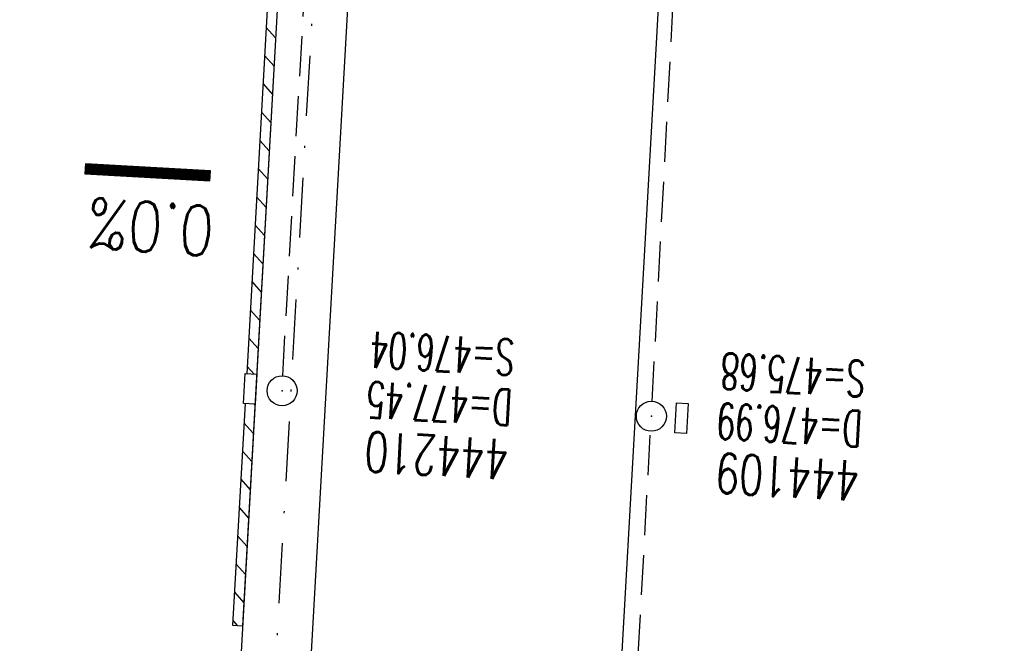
# Model space of a CAD drawing. Extents: x 459406 to 461721, y 413308 to 423218.
# Tile 112 of 256: x 460985 to 461034, y 417195 to 417226. Entities that reach past the tile are written whole.
import ezdxf

# ---------------------------------------------------------------- set-up
doc = ezdxf.new("R2010")
doc.units = 0
doc.header["$LTSCALE"] = 2
doc.header["$MEASUREMENT"] = 0
for name, pattern in [('AUSGEZOGEN', [0]), ('GESTRICH-X2', [1.5, 1, -0.5]), ('STRICHPT-X3', [3, 1.5, -0.75, 0, -0.75])]:
    doc.linetypes.add(name, pattern=pattern)
doc.layers.get('0').update_dxf_attribs({"linetype": 'AUSGEZOGEN'})
for name, color, linetype in [('ACHSE', 1, 'STRICHPT-X3'), ('FBR', 8, 'CONTINUOUS'), ('GEF', 7, 'AUSGEZOGEN'), ('KANAL', 7, 'GESTRICH-X2'), ('RINNE', 200, 'CONTINUOUS'), ('SCHACHTNR', 6, 'CONTINUOUS'), ('SCHSYMBOL', 7, 'AUSGEZOGEN')]:
    doc.layers.add(name, color=color, linetype=linetype)
doc.styles.add('ROMANS', font='romans.shx', dxfattribs={"width": 0.8})

# ---------------------------------------------------------------- blocks, each defined once
blk = doc.blocks.new('GST')
at = {"color": 0}
blk.add_circle((0, 0), 0.75, dxfattribs=at)
blk.add_point((0, 0), dxfattribs=at)
blk = doc.blocks.new('13')
blk.add_lwpolyline([(0.755, 1.218), (-0.748, 1.218), (-0.748, 1.801), (0.755, 1.801)], close=True)
at = {"rotation": 180}
blk.add_blockref('GST', (0, 0), dxfattribs=at)
blk = doc.blocks.new('*X68')
at = {"color": 0}
for p, q in [((75.476, 275.596), (75.966, 276.086)), ((75.476, 275.605), (75.957, 276.086)), ((75.476, 275.614), (75.948, 276.086)), ((75.476, 275.622), (75.939, 276.086)), ((75.476, 275.631), (75.93, 276.086)), ((75.476, 275.64), (75.921, 276.086)), ((75.476, 275.649), (75.913, 276.086)), ((75.476, 275.658), (75.904, 276.086)), ((75.476, 275.667), (75.895, 276.086)), ((75.476, 275.675), (75.886, 276.086)), ((75.476, 275.684), (75.877, 276.086)), ((75.476, 275.693), (75.868, 276.086)), ((75.476, 275.702), (75.86, 276.086)), ((75.476, 275.711), (75.851, 276.086)), ((75.476, 275.72), (75.842, 276.086)), ((75.476, 275.728), (75.833, 276.086)), ((75.476, 275.737), (75.824, 276.086)), ((75.476, 275.746), (75.815, 276.086)), ((75.476, 275.755), (75.807, 276.086)), ((75.476, 275.764), (75.798, 276.086)), ((75.476, 275.773), (75.789, 276.086)), ((75.476, 275.781), (75.78, 276.086)), ((75.476, 275.79), (75.771, 276.086)), ((75.476, 275.799), (75.762, 276.086)), ((75.476, 275.808), (75.754, 276.086)), ((75.476, 275.817), (75.745, 276.086)), ((75.476, 275.826), (75.736, 276.086)), ((75.476, 275.834), (75.727, 276.086)), ((75.476, 275.843), (75.718, 276.086)), ((75.476, 275.852), (75.709, 276.086)), ((75.476, 275.861), (75.7, 276.086)), ((75.476, 275.87), (75.692, 276.086)), ((75.476, 275.879), (75.683, 276.086)), ((75.476, 275.888), (75.674, 276.086)), ((75.476, 275.896), (75.665, 276.086)), ((75.476, 275.905), (75.656, 276.086)), ((75.476, 275.914), (75.647, 276.086)), ((75.476, 275.923), (75.639, 276.086)), ((75.476, 275.932), (75.63, 276.086)), ((75.476, 275.941), (75.621, 276.086)), ((75.476, 275.949), (75.612, 276.086)), ((75.476, 275.958), (75.603, 276.086)), ((75.476, 275.967), (75.594, 276.086)), ((75.476, 275.976), (75.586, 276.086)), ((75.476, 275.985), (75.577, 276.086)), ((75.476, 275.994), (75.568, 276.086)), ((75.476, 276.002), (75.559, 276.086)), ((75.476, 276.011), (75.55, 276.086)), ((75.476, 276.02), (75.541, 276.086)), ((75.476, 276.029), (75.533, 276.086)), ((75.476, 276.038), (75.524, 276.086)), ((75.476, 276.047), (75.515, 276.086)), ((75.476, 276.055), (75.506, 276.086)), ((75.476, 276.064), (75.497, 276.086)), ((75.476, 276.073), (75.488, 276.086)), ((75.476, 275.587), (75.973, 276.084)), ((75.476, 275.578), (75.973, 276.075)), ((75.476, 275.569), (75.973, 276.067)), ((75.476, 275.56), (75.973, 276.058)), ((75.476, 275.552), (75.973, 276.049)), ((75.476, 275.543), (75.973, 276.04)), ((75.476, 275.534), (75.973, 276.031)), ((75.476, 275.525), (75.973, 276.022)), ((75.476, 275.516), (75.973, 276.014)), ((75.476, 275.507), (75.973, 276.005)), ((75.476, 275.499), (75.973, 275.996)), ((75.476, 275.49), (75.973, 275.987)), ((75.476, 275.481), (75.973, 275.978)), ((75.476, 275.472), (75.973, 275.969)), ((75.476, 275.463), (75.973, 275.961)), ((75.476, 275.454), (75.973, 275.952)), ((75.476, 275.446), (75.973, 275.943)), ((75.476, 275.437), (75.973, 275.934)), ((75.476, 275.428), (75.973, 275.925)), ((75.476, 275.419), (75.973, 275.916)), ((75.476, 275.41), (75.973, 275.907)), ((75.476, 275.401), (75.973, 275.899)), ((75.476, 275.393), (75.973, 275.89)), ((75.476, 275.384), (75.973, 275.881)), ((75.476, 275.375), (75.973, 275.872)), ((75.476, 275.366), (75.973, 275.863)), ((75.476, 275.357), (75.973, 275.854)), ((75.476, 275.348), (75.973, 275.846)), ((75.476, 275.34), (75.973, 275.837)), ((75.476, 275.331), (75.973, 275.828)), ((75.476, 275.322), (75.973, 275.819)), ((75.476, 275.313), (75.973, 275.81)), ((75.476, 275.304), (75.973, 275.801)), ((75.476, 275.295), (75.973, 275.793)), ((75.476, 275.286), (75.973, 275.784)), ((75.476, 275.278), (75.973, 275.775)), ((75.476, 275.269), (75.973, 275.766)), ((75.476, 275.26), (75.973, 275.757)), ((75.476, 275.251), (75.973, 275.748)), ((75.476, 275.242), (75.973, 275.74)), ((75.476, 275.233), (75.973, 275.731)), ((75.476, 275.225), (75.973, 275.722)), ((75.476, 275.216), (75.973, 275.713)), ((75.476, 275.207), (75.973, 275.704)), ((75.476, 275.198), (75.973, 275.695)), ((75.476, 275.189), (75.973, 275.687)), ((75.476, 275.18), (75.973, 275.678)), ((75.476, 275.172), (75.973, 275.669)), ((75.476, 275.163), (75.973, 275.66)), ((75.476, 275.154), (75.973, 275.651)), ((75.476, 275.145), (75.973, 275.642)), ((75.476, 275.136), (75.973, 275.633)), ((75.476, 275.127), (75.973, 275.625)), ((75.476, 275.119), (75.973, 275.616)), ((75.476, 275.11), (75.973, 275.607)), ((75.476, 275.101), (75.973, 275.598)), ((75.476, 275.092), (75.973, 275.589)), ((75.476, 275.083), (75.973, 275.58)), ((75.476, 275.074), (75.973, 275.572)), ((75.476, 275.066), (75.973, 275.563)), ((75.476, 275.057), (75.973, 275.554)), ((75.476, 275.048), (75.973, 275.545)), ((75.476, 275.039), (75.973, 275.536)), ((75.476, 275.03), (75.973, 275.527)), ((75.476, 275.021), (75.973, 275.519)), ((75.476, 275.012), (75.973, 275.51)), ((75.476, 275.004), (75.973, 275.501)), ((75.476, 274.995), (75.973, 275.492)), ((75.476, 274.986), (75.973, 275.483)), ((75.476, 274.977), (75.973, 275.474)), ((75.476, 274.968), (75.973, 275.466)), ((75.476, 274.959), (75.973, 275.457)), ((75.476, 274.951), (75.973, 275.448)), ((75.476, 274.942), (75.973, 275.439)), ((75.476, 274.933), (75.973, 275.43)), ((75.476, 274.924), (75.973, 275.421)), ((75.476, 274.915), (75.973, 275.413)), ((75.476, 274.906), (75.973, 275.404)), ((75.476, 274.898), (75.973, 275.395)), ((75.476, 274.889), (75.973, 275.386)), ((75.476, 274.88), (75.973, 275.377)), ((75.476, 274.871), (75.973, 275.368)), ((75.476, 274.862), (75.973, 275.359)), ((75.476, 274.853), (75.973, 275.351)), ((75.476, 274.845), (75.973, 275.342)), ((75.476, 274.836), (75.973, 275.333)), ((75.476, 274.827), (75.973, 275.324)), ((75.476, 274.818), (75.973, 275.315)), ((75.476, 274.809), (75.973, 275.306)), ((75.476, 274.8), (75.973, 275.298)), ((75.476, 274.792), (75.973, 275.289)), ((75.476, 274.783), (75.973, 275.28)), ((75.476, 274.774), (75.973, 275.271)), ((75.476, 274.765), (75.973, 275.262)), ((75.476, 274.756), (75.973, 275.253)), ((75.476, 274.747), (75.973, 275.245)), ((75.476, 274.738), (75.973, 275.236)), ((75.476, 274.73), (75.973, 275.227)), ((75.476, 274.721), (75.973, 275.218)), ((75.476, 274.712), (75.973, 275.209)), ((75.476, 274.703), (75.973, 275.2)), ((75.476, 274.694), (75.973, 275.192)), ((75.476, 274.685), (75.973, 275.183)), ((75.476, 274.677), (75.973, 275.174)), ((75.476, 274.668), (75.973, 275.165)), ((75.476, 274.659), (75.973, 275.156)), ((75.476, 274.65), (75.973, 275.147)), ((75.476, 274.641), (75.973, 275.139)), ((75.476, 274.632), (75.973, 275.13)), ((75.476, 274.624), (75.973, 275.121)), ((75.476, 274.615), (75.973, 275.112)), ((75.476, 274.606), (75.973, 275.103)), ((75.476, 274.597), (75.973, 275.094)), ((75.476, 274.588), (75.973, 275.085)), ((75.476, 274.579), (75.973, 275.077)), ((75.476, 274.571), (75.973, 275.068)), ((75.476, 274.562), (75.973, 275.059)), ((75.476, 274.553), (75.973, 275.05)), ((75.476, 274.544), (75.973, 275.041)), ((75.476, 274.535), (75.973, 275.032)), ((75.476, 274.526), (75.973, 275.024)), ((75.476, 274.518), (75.973, 275.015)), ((75.476, 274.509), (75.973, 275.006)), ((75.476, 274.5), (75.973, 274.997)), ((75.476, 274.491), (75.973, 274.988)), ((75.476, 274.482), (75.973, 274.979)), ((75.476, 274.473), (75.973, 274.971)), ((75.476, 274.464), (75.973, 274.962)), ((75.476, 274.456), (75.973, 274.953)), ((75.476, 274.447), (75.973, 274.944)), ((75.476, 274.438), (75.973, 274.935)), ((75.476, 274.429), (75.973, 274.926)), ((75.476, 274.42), (75.973, 274.918)), ((75.476, 274.411), (75.973, 274.909)), ((75.476, 274.403), (75.973, 274.9)), ((75.476, 274.394), (75.973, 274.891)), ((75.476, 274.385), (75.973, 274.882)), ((75.476, 274.376), (75.973, 274.873)), ((75.476, 274.367), (75.973, 274.865)), ((75.476, 274.358), (75.973, 274.856)), ((75.476, 274.35), (75.973, 274.847)), ((75.476, 274.341), (75.973, 274.838)), ((75.476, 274.332), (75.973, 274.829)), ((75.476, 274.323), (75.973, 274.82)), ((75.476, 274.314), (75.973, 274.811)), ((75.476, 274.305), (75.973, 274.803)), ((75.476, 274.297), (75.973, 274.794)), ((75.476, 274.288), (75.973, 274.785)), ((75.476, 274.279), (75.973, 274.776)), ((75.476, 274.27), (75.973, 274.767)), ((75.476, 274.261), (75.973, 274.758)), ((75.476, 274.252), (75.973, 274.75)), ((75.476, 274.243), (75.973, 274.741)), ((75.476, 274.235), (75.973, 274.732)), ((75.476, 274.226), (75.973, 274.723)), ((75.476, 274.217), (75.973, 274.714)), ((75.476, 274.208), (75.973, 274.705)), ((75.476, 274.199), (75.973, 274.697)), ((75.476, 274.19), (75.973, 274.688)), ((75.476, 274.182), (75.973, 274.679)), ((75.476, 274.173), (75.973, 274.67)), ((75.476, 274.164), (75.973, 274.661)), ((75.476, 274.155), (75.973, 274.652)), ((75.476, 274.146), (75.973, 274.644)), ((75.476, 274.137), (75.973, 274.635)), ((75.476, 274.129), (75.973, 274.626)), ((75.476, 274.12), (75.973, 274.617)), ((75.476, 274.111), (75.973, 274.608)), ((75.476, 274.102), (75.973, 274.599)), ((75.476, 274.093), (75.973, 274.59)), ((75.476, 274.084), (75.973, 274.582)), ((75.476, 274.076), (75.973, 274.573)), ((75.476, 274.067), (75.973, 274.564)), ((75.476, 274.058), (75.973, 274.555)), ((75.476, 274.049), (75.973, 274.546)), ((75.476, 274.04), (75.973, 274.537)), ((75.476, 274.031), (75.973, 274.529)), ((75.476, 274.023), (75.973, 274.52)), ((75.476, 274.014), (75.973, 274.511)), ((75.476, 274.005), (75.973, 274.502)), ((75.476, 273.996), (75.973, 274.493)), ((75.476, 273.987), (75.973, 274.484)), ((75.476, 273.978), (75.973, 274.476)), ((75.476, 273.969), (75.973, 274.467)), ((75.476, 273.961), (75.973, 274.458)), ((75.476, 273.952), (75.973, 274.449)), ((75.476, 273.943), (75.973, 274.44)), ((75.476, 273.934), (75.973, 274.431)), ((75.476, 273.925), (75.973, 274.423)), ((75.476, 273.916), (75.973, 274.414)), ((75.476, 273.908), (75.973, 274.405)), ((75.476, 273.899), (75.973, 274.396)), ((75.476, 273.89), (75.973, 274.387)), ((75.476, 273.881), (75.973, 274.378)), ((75.476, 273.872), (75.973, 274.37)), ((75.476, 273.863), (75.973, 274.361)), ((75.476, 273.855), (75.973, 274.352)), ((75.476, 273.846), (75.973, 274.343)), ((75.476, 273.837), (75.973, 274.334)), ((75.476, 273.828), (75.973, 274.325)), ((75.476, 273.819), (75.973, 274.316)), ((75.476, 273.81), (75.973, 274.308)), ((75.476, 273.802), (75.973, 274.299)), ((75.476, 273.793), (75.973, 274.29)), ((75.476, 273.784), (75.973, 274.281)), ((75.476, 273.775), (75.973, 274.272)), ((75.476, 273.766), (75.973, 274.263)), ((75.476, 273.757), (75.973, 274.255)), ((75.476, 273.749), (75.973, 274.246)), ((75.476, 273.74), (75.973, 274.237)), ((75.476, 273.731), (75.973, 274.228)), ((75.476, 273.722), (75.973, 274.219)), ((75.476, 273.713), (75.973, 274.21)), ((75.476, 273.704), (75.973, 274.202)), ((75.476, 273.695), (75.973, 274.193)), ((75.476, 273.687), (75.973, 274.184)), ((75.476, 273.678), (75.973, 274.175)), ((75.476, 273.669), (75.973, 274.166)), ((75.476, 273.66), (75.973, 274.157)), ((75.476, 273.651), (75.973, 274.149)), ((75.476, 273.642), (75.973, 274.14)), ((75.476, 273.634), (75.973, 274.131)), ((75.476, 273.625), (75.973, 274.122)), ((75.476, 273.616), (75.973, 274.113)), ((75.476, 273.607), (75.973, 274.104)), ((75.476, 273.598), (75.973, 274.096)), ((75.476, 273.589), (75.973, 274.087)), ((75.476, 273.581), (75.973, 274.078)), ((75.476, 273.572), (75.973, 274.069)), ((75.476, 273.563), (75.973, 274.06)), ((75.476, 273.554), (75.973, 274.051)), ((75.476, 273.545), (75.973, 274.042)), ((75.476, 273.536), (75.973, 274.034)), ((75.476, 273.528), (75.973, 274.025)), ((75.476, 273.519), (75.973, 274.016)), ((75.476, 273.51), (75.973, 274.007)), ((75.476, 273.501), (75.973, 273.998)), ((75.476, 273.492), (75.973, 273.989)), ((75.476, 273.483), (75.973, 273.981)), ((75.476, 273.475), (75.973, 273.972)), ((75.476, 273.466), (75.973, 273.963)), ((75.476, 273.457), (75.973, 273.954)), ((75.476, 273.448), (75.973, 273.945)), ((75.476, 273.439), (75.973, 273.936)), ((75.476, 273.43), (75.973, 273.928)), ((75.476, 273.421), (75.973, 273.919)), ((75.476, 273.413), (75.973, 273.91)), ((75.476, 273.404), (75.973, 273.901)), ((75.476, 273.395), (75.973, 273.892)), ((75.476, 273.386), (75.973, 273.883)), ((75.476, 273.377), (75.973, 273.875)), ((75.476, 273.368), (75.973, 273.866)), ((75.476, 273.36), (75.973, 273.857)), ((75.476, 273.351), (75.973, 273.848)), ((75.476, 273.342), (75.973, 273.839)), ((75.476, 273.333), (75.973, 273.83)), ((75.476, 273.324), (75.973, 273.822)), ((75.476, 273.315), (75.973, 273.813)), ((75.476, 273.307), (75.973, 273.804)), ((75.476, 273.298), (75.973, 273.795)), ((75.476, 273.289), (75.973, 273.786)), ((75.476, 273.28), (75.973, 273.777)), ((75.476, 273.271), (75.973, 273.768)), ((75.476, 273.262), (75.973, 273.76)), ((75.476, 273.254), (75.973, 273.751)), ((75.476, 273.245), (75.973, 273.742)), ((75.476, 273.236), (75.973, 273.733)), ((75.476, 273.227), (75.973, 273.724)), ((75.476, 273.218), (75.973, 273.715)), ((75.476, 273.209), (75.973, 273.707)), ((75.476, 273.201), (75.973, 273.698)), ((75.476, 273.192), (75.973, 273.689)), ((75.476, 273.183), (75.973, 273.68)), ((75.476, 273.174), (75.973, 273.671)), ((75.476, 273.165), (75.973, 273.662)), ((75.476, 273.156), (75.973, 273.654)), ((75.476, 273.147), (75.973, 273.645)), ((75.476, 273.139), (75.973, 273.636)), ((75.476, 273.13), (75.973, 273.627)), ((75.476, 273.121), (75.973, 273.618)), ((75.476, 273.112), (75.973, 273.609)), ((75.476, 273.103), (75.973, 273.601)), ((75.476, 273.094), (75.973, 273.592)), ((75.476, 273.086), (75.973, 273.583)), ((75.476, 273.077), (75.973, 273.574)), ((75.476, 273.068), (75.973, 273.565)), ((75.476, 273.059), (75.973, 273.556)), ((75.476, 273.05), (75.973, 273.548)), ((75.476, 273.041), (75.973, 273.539)), ((75.476, 273.033), (75.973, 273.53)), ((75.476, 273.024), (75.973, 273.521)), ((75.476, 273.015), (75.973, 273.512)), ((75.476, 273.006), (75.973, 273.503)), ((75.476, 272.997), (75.973, 273.494)), ((75.476, 272.988), (75.973, 273.486)), ((75.476, 272.98), (75.973, 273.477)), ((75.476, 272.971), (75.973, 273.468)), ((75.476, 272.962), (75.973, 273.459)), ((75.476, 272.953), (75.973, 273.45)), ((75.476, 272.944), (75.973, 273.441)), ((75.476, 272.935), (75.973, 273.433)), ((75.476, 272.927), (75.973, 273.424)), ((75.476, 272.918), (75.973, 273.415)), ((75.476, 272.909), (75.973, 273.406)), ((75.476, 272.9), (75.973, 273.397)), ((75.476, 272.891), (75.973, 273.388)), ((75.476, 272.882), (75.973, 273.38)), ((75.476, 272.873), (75.973, 273.371)), ((75.476, 272.865), (75.973, 273.362)), ((75.476, 272.856), (75.973, 273.353)), ((75.476, 272.847), (75.973, 273.344)), ((75.476, 272.838), (75.973, 273.335)), ((75.476, 272.829), (75.973, 273.327)), ((75.476, 272.82), (75.973, 273.318)), ((75.476, 272.812), (75.973, 273.309)), ((75.476, 272.803), (75.973, 273.3)), ((75.476, 272.794), (75.973, 273.291)), ((75.476, 272.785), (75.973, 273.282)), ((75.476, 272.776), (75.973, 273.274)), ((75.476, 272.767), (75.973, 273.265)), ((75.476, 272.759), (75.973, 273.256)), ((75.476, 272.75), (75.973, 273.247)), ((75.476, 272.741), (75.973, 273.238)), ((75.476, 272.732), (75.973, 273.229)), ((75.476, 272.723), (75.973, 273.22)), ((75.476, 272.714), (75.973, 273.212)), ((75.476, 272.706), (75.973, 273.203)), ((75.476, 272.697), (75.973, 273.194)), ((75.476, 272.688), (75.973, 273.185)), ((75.476, 272.679), (75.973, 273.176)), ((75.476, 272.67), (75.973, 273.167)), ((75.476, 272.661), (75.973, 273.159)), ((75.476, 272.653), (75.973, 273.15)), ((75.476, 272.644), (75.973, 273.141)), ((75.476, 272.635), (75.973, 273.132)), ((75.476, 272.626), (75.973, 273.123)), ((75.476, 272.617), (75.973, 273.114)), ((75.476, 272.608), (75.973, 273.106)), ((75.476, 272.599), (75.973, 273.097)), ((75.476, 272.591), (75.973, 273.088)), ((75.476, 272.582), (75.973, 273.079)), ((75.476, 272.573), (75.973, 273.07)), ((75.476, 272.564), (75.973, 273.061)), ((75.476, 272.555), (75.973, 273.053)), ((75.476, 272.546), (75.973, 273.044)), ((75.476, 272.538), (75.973, 273.035)), ((75.476, 272.529), (75.973, 273.026)), ((75.476, 272.52), (75.973, 273.017)), ((75.476, 272.511), (75.973, 273.008)), ((75.476, 272.502), (75.973, 273)), ((75.476, 272.493), (75.973, 272.991)), ((75.476, 272.485), (75.973, 272.982)), ((75.476, 272.476), (75.973, 272.973)), ((75.476, 272.467), (75.973, 272.964)), ((75.476, 272.458), (75.973, 272.955)), ((75.476, 272.449), (75.973, 272.946)), ((75.476, 272.44), (75.973, 272.938)), ((75.476, 272.432), (75.973, 272.929)), ((75.476, 272.423), (75.973, 272.92)), ((75.476, 272.414), (75.973, 272.911)), ((75.476, 272.405), (75.973, 272.902)), ((75.476, 272.396), (75.973, 272.893)), ((75.476, 272.387), (75.973, 272.885)), ((75.476, 272.379), (75.973, 272.876)), ((75.476, 272.37), (75.973, 272.867)), ((75.476, 272.361), (75.973, 272.858)), ((75.476, 272.352), (75.973, 272.849)), ((75.476, 272.343), (75.973, 272.84)), ((75.476, 272.334), (75.973, 272.832)), ((75.476, 272.325), (75.973, 272.823)), ((75.476, 272.317), (75.973, 272.814)), ((75.476, 272.308), (75.973, 272.805)), ((75.476, 272.299), (75.973, 272.796)), ((75.476, 272.29), (75.973, 272.787)), ((75.476, 272.281), (75.973, 272.779)), ((75.476, 272.272), (75.973, 272.77)), ((75.476, 272.264), (75.973, 272.761)), ((75.476, 272.255), (75.973, 272.752)), ((75.476, 272.246), (75.973, 272.743)), ((75.476, 272.237), (75.973, 272.734)), ((75.476, 272.228), (75.973, 272.726)), ((75.476, 272.219), (75.973, 272.717)), ((75.476, 272.211), (75.973, 272.708)), ((75.476, 272.202), (75.973, 272.699)), ((75.476, 272.193), (75.973, 272.69)), ((75.476, 272.184), (75.973, 272.681)), ((75.476, 272.175), (75.973, 272.672)), ((75.476, 272.166), (75.973, 272.664)), ((75.476, 272.158), (75.973, 272.655)), ((75.476, 272.149), (75.973, 272.646)), ((75.476, 272.14), (75.973, 272.637)), ((75.476, 272.131), (75.973, 272.628)), ((75.476, 272.122), (75.973, 272.619)), ((75.476, 272.113), (75.973, 272.611)), ((75.476, 272.104), (75.973, 272.602)), ((75.476, 272.096), (75.973, 272.593)), ((75.476, 272.087), (75.973, 272.584)), ((75.476, 272.078), (75.973, 272.575)), ((75.476, 272.069), (75.973, 272.566)), ((75.476, 272.06), (75.973, 272.558)), ((75.476, 272.051), (75.973, 272.549)), ((75.476, 272.043), (75.973, 272.54)), ((75.476, 272.034), (75.973, 272.531)), ((75.476, 272.025), (75.973, 272.522)), ((75.476, 272.016), (75.973, 272.513)), ((75.476, 272.007), (75.973, 272.505)), ((75.476, 271.998), (75.973, 272.496)), ((75.476, 271.99), (75.973, 272.487)), ((75.476, 271.981), (75.973, 272.478)), ((75.476, 271.972), (75.973, 272.469)), ((75.476, 271.963), (75.973, 272.46)), ((75.476, 271.954), (75.973, 272.452)), ((75.476, 271.945), (75.973, 272.443)), ((75.476, 271.937), (75.973, 272.434)), ((75.476, 271.928), (75.973, 272.425)), ((75.476, 271.919), (75.973, 272.416)), ((75.476, 271.91), (75.973, 272.407)), ((75.476, 271.901), (75.973, 272.398)), ((75.476, 271.892), (75.973, 272.39)), ((75.476, 271.884), (75.973, 272.381)), ((75.476, 271.875), (75.973, 272.372)), ((75.476, 271.866), (75.973, 272.363)), ((75.476, 271.857), (75.973, 272.354)), ((75.476, 271.848), (75.973, 272.345)), ((75.476, 271.839), (75.973, 272.337)), ((75.476, 271.83), (75.973, 272.328)), ((75.476, 271.822), (75.973, 272.319)), ((75.476, 271.813), (75.973, 272.31)), ((75.476, 271.804), (75.973, 272.301)), ((75.476, 271.795), (75.973, 272.292)), ((75.476, 271.786), (75.973, 272.284)), ((75.476, 271.777), (75.973, 272.275)), ((75.476, 271.769), (75.973, 272.266)), ((75.476, 271.76), (75.973, 272.257)), ((75.476, 271.751), (75.973, 272.248)), ((75.476, 271.742), (75.973, 272.239)), ((75.476, 271.733), (75.973, 272.231)), ((75.476, 271.724), (75.973, 272.222)), ((75.476, 271.716), (75.973, 272.213)), ((75.476, 271.707), (75.973, 272.204)), ((75.476, 271.698), (75.973, 272.195)), ((75.476, 271.689), (75.973, 272.186)), ((75.476, 271.68), (75.973, 272.177)), ((75.476, 271.671), (75.973, 272.169)), ((75.476, 271.663), (75.973, 272.16)), ((75.476, 271.654), (75.973, 272.151)), ((75.476, 271.645), (75.973, 272.142)), ((75.476, 271.636), (75.973, 272.133)), ((75.476, 271.627), (75.973, 272.124)), ((75.476, 271.618), (75.973, 272.116)), ((75.476, 271.61), (75.973, 272.107)), ((75.476, 271.601), (75.973, 272.098)), ((75.476, 271.592), (75.973, 272.089)), ((75.476, 271.583), (75.973, 272.08)), ((75.476, 271.574), (75.973, 272.071)), ((75.476, 271.565), (75.973, 272.063)), ((75.476, 271.556), (75.973, 272.054)), ((75.476, 271.548), (75.973, 272.045)), ((75.476, 271.539), (75.973, 272.036)), ((75.476, 271.53), (75.973, 272.027)), ((75.476, 271.521), (75.973, 272.018)), ((75.476, 271.512), (75.973, 272.01)), ((75.476, 271.503), (75.973, 272.001)), ((75.476, 271.495), (75.973, 271.992)), ((75.476, 271.486), (75.973, 271.983)), ((75.476, 271.477), (75.973, 271.974)), ((75.476, 271.468), (75.973, 271.965)), ((75.476, 271.459), (75.973, 271.957)), ((75.476, 271.45), (75.973, 271.948)), ((75.476, 271.442), (75.973, 271.939)), ((75.476, 271.433), (75.973, 271.93)), ((75.476, 271.424), (75.973, 271.921)), ((75.476, 271.415), (75.973, 271.912)), ((75.476, 271.406), (75.973, 271.903)), ((75.476, 271.397), (75.973, 271.895)), ((75.476, 271.389), (75.973, 271.886)), ((75.476, 271.38), (75.973, 271.877)), ((75.476, 271.371), (75.973, 271.868)), ((75.476, 271.362), (75.973, 271.859)), ((75.476, 271.353), (75.973, 271.85)), ((75.476, 271.344), (75.973, 271.842)), ((75.476, 271.336), (75.973, 271.833)), ((75.476, 271.327), (75.973, 271.824)), ((75.476, 271.318), (75.973, 271.815)), ((75.476, 271.309), (75.973, 271.806)), ((75.476, 271.3), (75.973, 271.797)), ((75.476, 271.291), (75.973, 271.789)), ((75.476, 271.282), (75.973, 271.78)), ((75.476, 271.274), (75.973, 271.771)), ((75.476, 271.265), (75.973, 271.762)), ((75.476, 271.256), (75.973, 271.753)), ((75.476, 271.247), (75.973, 271.744)), ((75.476, 271.238), (75.973, 271.736)), ((75.476, 271.229), (75.973, 271.727)), ((75.476, 271.221), (75.973, 271.718)), ((75.476, 271.212), (75.973, 271.709)), ((75.476, 271.203), (75.973, 271.7)), ((75.476, 271.194), (75.973, 271.691)), ((75.476, 271.185), (75.973, 271.683)), ((75.476, 271.176), (75.973, 271.674)), ((75.476, 271.168), (75.973, 271.665)), ((75.476, 271.159), (75.973, 271.656)), ((75.476, 271.15), (75.973, 271.647)), ((75.476, 271.141), (75.973, 271.638)), ((75.476, 271.132), (75.973, 271.629)), ((75.476, 271.123), (75.973, 271.621)), ((75.476, 271.115), (75.973, 271.612)), ((75.476, 271.106), (75.973, 271.603)), ((75.476, 271.097), (75.973, 271.594)), ((75.476, 271.088), (75.973, 271.585)), ((75.476, 271.079), (75.973, 271.576)), ((75.476, 271.07), (75.973, 271.568)), ((75.476, 271.062), (75.973, 271.559)), ((75.476, 271.053), (75.973, 271.55)), ((75.476, 271.044), (75.973, 271.541)), ((75.476, 271.035), (75.973, 271.532)), ((75.476, 271.026), (75.973, 271.523)), ((75.476, 271.017), (75.973, 271.515)), ((75.476, 271.008), (75.973, 271.506)), ((75.476, 271), (75.973, 271.497)), ((75.476, 270.991), (75.973, 271.488)), ((75.476, 270.982), (75.973, 271.479)), ((75.476, 270.973), (75.973, 271.47)), ((75.476, 270.964), (75.973, 271.462)), ((75.476, 270.955), (75.973, 271.453)), ((75.476, 270.947), (75.973, 271.444)), ((75.476, 270.938), (75.973, 271.435)), ((75.476, 270.929), (75.973, 271.426)), ((75.476, 270.92), (75.973, 271.417)), ((75.476, 270.911), (75.973, 271.409)), ((75.476, 270.902), (75.973, 271.4)), ((75.476, 270.894), (75.973, 271.391)), ((75.476, 270.885), (75.973, 271.382)), ((75.476, 270.876), (75.973, 271.373)), ((75.476, 270.867), (75.973, 271.364)), ((75.476, 270.858), (75.973, 271.355)), ((75.476, 270.849), (75.973, 271.347)), ((75.476, 270.841), (75.973, 271.338)), ((75.476, 270.832), (75.973, 271.329)), ((75.476, 270.823), (75.973, 271.32)), ((75.476, 270.814), (75.973, 271.311)), ((75.476, 270.805), (75.973, 271.302)), ((75.476, 270.796), (75.973, 271.294)), ((75.476, 270.788), (75.973, 271.285)), ((75.476, 270.779), (75.973, 271.276)), ((75.476, 270.77), (75.973, 271.267)), ((75.476, 270.761), (75.973, 271.258)), ((75.476, 270.752), (75.973, 271.249)), ((75.476, 270.743), (75.973, 271.241)), ((75.476, 270.734), (75.973, 271.232)), ((75.476, 270.726), (75.973, 271.223)), ((75.476, 270.717), (75.973, 271.214)), ((75.476, 270.708), (75.973, 271.205)), ((75.476, 270.699), (75.973, 271.196)), ((75.476, 270.69), (75.973, 271.188)), ((75.476, 270.681), (75.973, 271.179)), ((75.476, 270.673), (75.973, 271.17)), ((75.476, 270.664), (75.973, 271.161)), ((75.476, 270.655), (75.973, 271.152)), ((75.476, 270.646), (75.973, 271.143)), ((75.476, 270.637), (75.973, 271.135)), ((75.476, 270.628), (75.973, 271.126)), ((75.476, 270.62), (75.973, 271.117)), ((75.476, 270.611), (75.973, 271.108)), ((75.476, 270.602), (75.973, 271.099)), ((75.476, 270.593), (75.973, 271.09)), ((75.476, 270.584), (75.973, 271.081)), ((75.476, 270.575), (75.973, 271.073)), ((75.476, 270.567), (75.973, 271.064)), ((75.476, 270.558), (75.973, 271.055)), ((75.476, 270.549), (75.973, 271.046)), ((75.476, 270.54), (75.973, 271.037)), ((75.476, 270.531), (75.973, 271.028)), ((75.476, 270.522), (75.973, 271.02)), ((75.476, 270.514), (75.973, 271.011)), ((75.476, 270.505), (75.973, 271.002)), ((75.476, 270.496), (75.973, 270.993)), ((75.476, 270.487), (75.973, 270.984)), ((75.476, 270.478), (75.973, 270.975)), ((75.476, 270.469), (75.973, 270.967)), ((75.476, 270.46), (75.973, 270.958)), ((75.476, 270.452), (75.973, 270.949)), ((75.476, 270.443), (75.973, 270.94)), ((75.476, 270.434), (75.973, 270.931)), ((75.476, 270.425), (75.973, 270.922)), ((75.476, 270.416), (75.973, 270.914)), ((75.476, 270.407), (75.973, 270.905)), ((75.476, 270.399), (75.973, 270.896)), ((75.476, 270.39), (75.973, 270.887)), ((75.476, 270.381), (75.973, 270.878)), ((75.476, 270.372), (75.973, 270.869)), ((75.476, 270.363), (75.973, 270.861)), ((75.476, 270.354), (75.973, 270.852)), ((75.476, 270.346), (75.973, 270.843)), ((75.476, 270.337), (75.973, 270.834)), ((75.476, 270.328), (75.973, 270.825)), ((75.476, 270.319), (75.973, 270.816)), ((75.476, 270.31), (75.973, 270.807)), ((75.476, 270.301), (75.973, 270.799)), ((75.476, 270.293), (75.973, 270.79)), ((75.476, 270.284), (75.973, 270.781)), ((75.476, 270.275), (75.973, 270.772)), ((75.476, 270.266), (75.973, 270.763)), ((75.476, 270.257), (75.973, 270.754)), ((75.476, 270.248), (75.973, 270.746)), ((75.476, 270.24), (75.973, 270.737)), ((75.476, 270.231), (75.973, 270.728)), ((75.476, 270.222), (75.973, 270.719)), ((75.476, 270.213), (75.973, 270.71)), ((75.476, 270.204), (75.973, 270.701)), ((75.476, 270.195), (75.973, 270.693)), ((75.476, 270.186), (75.973, 270.684)), ((75.476, 270.178), (75.973, 270.675)), ((75.476, 270.169), (75.973, 270.666)), ((75.476, 270.16), (75.973, 270.657)), ((75.476, 270.151), (75.973, 270.648)), ((75.476, 270.142), (75.973, 270.64)), ((75.476, 270.133), (75.973, 270.631)), ((75.476, 270.125), (75.973, 270.622)), ((75.476, 270.116), (75.973, 270.613)), ((75.476, 270.107), (75.973, 270.604)), ((75.476, 270.098), (75.973, 270.595)), ((75.476, 270.089), (75.973, 270.587)), ((75.476, 270.08), (75.973, 270.578)), ((75.476, 270.072), (75.973, 270.569)), ((75.476, 270.063), (75.973, 270.56)), ((75.476, 270.054), (75.973, 270.551)), ((75.476, 270.045), (75.973, 270.542)), ((75.476, 270.036), (75.973, 270.533)), ((75.476, 270.027), (75.973, 270.525)), ((75.476, 270.019), (75.973, 270.516)), ((75.476, 270.01), (75.973, 270.507)), ((75.476, 270.001), (75.973, 270.498)), ((75.476, 269.992), (75.973, 270.489)), ((75.476, 269.983), (75.973, 270.48)), ((75.476, 269.974), (75.973, 270.472)), ((75.476, 269.966), (75.973, 270.463)), ((75.476, 269.957), (75.973, 270.454)), ((75.476, 269.948), (75.973, 270.445)), ((75.476, 269.939), (75.973, 270.436)), ((75.476, 269.93), (75.973, 270.427)), ((75.476, 269.921), (75.973, 270.419)), ((75.476, 269.912), (75.973, 270.41)), ((75.476, 269.904), (75.973, 270.401)), ((75.476, 269.895), (75.973, 270.392)), ((75.476, 269.886), (75.973, 270.383)), ((75.476, 269.877), (75.973, 270.374)), ((75.476, 269.868), (75.973, 270.366)), ((75.476, 269.859), (75.973, 270.357)), ((75.476, 269.851), (75.973, 270.348)), ((75.476, 269.833), (75.973, 270.33)), ((75.488, 269.836), (75.973, 270.321)), ((75.496, 269.836), (75.973, 270.313)), ((75.505, 269.836), (75.973, 270.304)), ((75.514, 269.836), (75.973, 270.295)), ((75.523, 269.836), (75.973, 270.286)), ((75.532, 269.836), (75.973, 270.277)), ((75.541, 269.836), (75.973, 270.268)), ((75.549, 269.836), (75.973, 270.259)), ((75.558, 269.836), (75.973, 270.251)), ((75.567, 269.836), (75.973, 270.242)), ((75.576, 269.836), (75.973, 270.233)), ((75.585, 269.836), (75.973, 270.224)), ((75.594, 269.836), (75.973, 270.215)), ((75.602, 269.836), (75.973, 270.206)), ((75.611, 269.836), (75.973, 270.198)), ((75.62, 269.836), (75.973, 270.189)), ((75.629, 269.836), (75.973, 270.18)), ((75.638, 269.836), (75.973, 270.171)), ((75.647, 269.836), (75.973, 270.162)), ((75.655, 269.836), (75.973, 270.153)), ((75.664, 269.836), (75.973, 270.145)), ((75.673, 269.836), (75.973, 270.136)), ((75.682, 269.836), (75.973, 270.127)), ((75.691, 269.836), (75.973, 270.118)), ((75.7, 269.836), (75.973, 270.109)), ((75.709, 269.836), (75.973, 270.1)), ((75.717, 269.836), (75.973, 270.092)), ((75.726, 269.836), (75.973, 270.083)), ((75.735, 269.836), (75.973, 270.074)), ((75.744, 269.836), (75.973, 270.065)), ((75.753, 269.836), (75.973, 270.056)), ((75.762, 269.836), (75.973, 270.047)), ((75.77, 269.836), (75.973, 270.038)), ((75.779, 269.836), (75.973, 270.03)), ((75.788, 269.836), (75.973, 270.021)), ((75.797, 269.836), (75.973, 270.012)), ((75.806, 269.836), (75.973, 270.003)), ((75.815, 269.836), (75.973, 269.994)), ((75.823, 269.836), (75.973, 269.985)), ((75.832, 269.836), (75.973, 269.977)), ((75.841, 269.836), (75.973, 269.968)), ((75.85, 269.836), (75.973, 269.959)), ((75.859, 269.836), (75.973, 269.95)), ((75.868, 269.836), (75.973, 269.941)), ((75.876, 269.836), (75.973, 269.932)), ((75.885, 269.836), (75.973, 269.924)), ((75.894, 269.836), (75.973, 269.915)), ((75.903, 269.836), (75.973, 269.906)), ((75.912, 269.836), (75.973, 269.897)), ((75.921, 269.836), (75.973, 269.888)), ((75.93, 269.836), (75.973, 269.879)), ((75.938, 269.836), (75.973, 269.871)), ((75.947, 269.836), (75.973, 269.862)), ((75.956, 269.836), (75.973, 269.853)), ((75.965, 269.836), (75.973, 269.844))]:
    blk.add_line(p, q, dxfattribs=at)
blk = doc.blocks.new('NUGEF')
blk.add_lwpolyline([(0.511, -0.007), (0.511, 6.243), (0.014, 6.243), (0.014, -0.007)], close=True)
blk.add_blockref('*X68', (-75.462, -269.843))

msp = doc.modelspace()

# ---------------------------------------------------------------- linework, layer by layer
at = {"layer": 'ACHSE', "flags": 128}
msp.add_lwpolyline([(461161.88, 420437.763, -0.000001), (461165.784, 420419.424, -0.000002), (461167.085, 420413.311), (461177.495, 420364.406), (461187.905, 420315.502), (461193.11, 420291.05), (461198.315, 420266.598, 0.000013), (461200.549, 420256.105, -0.000008), (461202.783, 420245.611, -0.000126), (461202.84, 420245.342, -0.000011), (461203.519, 420242.145, -0.001203), (461205.523, 420232.592, -0.000771), (461208.593, 420217.666, -0.001324), (461210.768, 420206.86, -0.001044), (461213.462, 420193.144, -0.001041), (461215.825, 420180.841, -0.001046), (461218.126, 420168.584, -0.001043), (461220.377, 420156.309, -0.00104), (461222.585, 420143.984, -0.00104), (461224.741, 420131.653, -0.001043), (461226.839, 420119.349, -0.001046), (461228.885, 420107.043, -0.001042), (461230.887, 420094.679, -0.001044), (461232.835, 420082.324, -0.001045), (461234.729, 420069.976, -0.001048), (461236.574, 420057.602, -0.00105), (461238.364, 420045.242, -0.001042), (461240.102, 420032.876, -0.00104), (461241.792, 420020.478, -0.001038), (461243.43, 420008.074, -0.00104), (461245.014, 419995.687, -0.001048), (461246.548, 419983.278, -0.001048), (461248.029, 419970.869, -0.001045), (461249.456, 419958.473, -0.001042), (461250.836, 419946.027, -0.00104), (461252.164, 419933.578, -0.001043), (461253.436, 419921.163, -0.001047), (461254.657, 419908.731, -0.001046), (461255.828, 419896.278, -0.001044), (461256.946, 419883.827, -0.001044), (461258.012, 419871.373, -0.001042), (461259.026, 419858.92, -0.001041), (461259.988, 419846.452, -0.001045), (461260.9, 419833.955, -0.00105), (461261.756, 419821.514, -0.001044), (461262.558, 419809.094, -0.001035), (461263.315, 419796.563, -0.001039), (461264.021, 419784.006, -0.001052), (461264.667, 419771.6, -0.001051), (461265.26, 419759.201, -0.001036), (461265.809, 419746.626, -0.001035), (461266.305, 419734.059, -0.001048), (461266.744, 419721.643, -0.001053), (461267.131, 419709.207, -0.001043), (461267.469, 419696.654, -0.001038), (461267.779, 419683.019, -0.001246), (461267.986, 419671.659, -0.000845), (461268.201, 419656.348, -0.001335), (461268.294, 419646.661, -0.000076), (461268.342, 419639.668, -0.000344), (461268.351, 419638.125, -0.000008), (461268.394, 419629.894, 0.000017), (461268.438, 419621.662, 0.000001), (461268.504, 419609.162, -0.000009), (461268.571, 419596.663, -0.000011), (461268.637, 419584.163, 0.000013), (461268.703, 419571.663, 0.000007), (461268.769, 419559.163, -0.00001), (461268.836, 419546.663), (461269.101, 419496.664), (461269.366, 419446.665), (461269.631, 419396.665), (461269.896, 419346.666), (461270.161, 419296.667), (461270.426, 419246.667), (461270.691, 419196.668), (461270.956, 419146.669), (461271.221, 419096.67), (461271.486, 419046.67), (461271.751, 418996.671, -0.00001), (461271.817, 418984.171, 0.000007), (461271.883, 418971.671, 0.000013), (461271.949, 418959.172, -0.00001), (461272.016, 418946.672, -0.00001), (461272.082, 418934.172, 0.00001), (461272.148, 418921.672, 0.00001), (461272.215, 418909.172, -0.00001), (461272.281, 418896.672, -0.00001), (461272.347, 418884.172, 0.00001), (461272.413, 418871.673, 0.00001), (461272.48, 418859.173, -0.000008), (461272.546, 418846.673, -0.000012), (461272.612, 418834.173, 0.000001), (461272.678, 418821.673, 0.000028), (461272.722, 418813.337, -0.000014), (461272.767, 418805.001, -0.000517), (461272.773, 418803.535, -0.00011), (461272.794, 418796.674, -0.00198), (461272.783, 418786.973, -0.001256), (461272.666, 418771.675, -0.001874), (461272.508, 418760.321, -0.00156), (461272.225, 418746.679, -0.001561), (461271.887, 418734.155, -0.001568), (461271.472, 418721.69, -0.001564), (461270.979, 418709.233, -0.001556), (461270.406, 418696.713, -0.001558), (461269.755, 418684.205, -0.001564), (461269.029, 418671.751, -0.001572), (461268.224, 418659.29, -0.001568), (461267.339, 418646.808, -0.001561), (461266.378, 418634.354, -0.001559), (461265.337, 418621.889, -0.001562), (461264.217, 418609.413, -0.001569), (461263.024, 418596.996, -0.001568), (461261.753, 418584.581, -0.001563), (461260.399, 418572.135, -0.001556), (461258.969, 418559.707, -0.001558), (461257.464, 418547.308, -0.001565), (461255.88, 418534.904, -0.001566), (461254.219, 418522.519, -0.001565), (461252.483, 418510.158, -0.001561), (461250.664, 418497.774, -0.001562), (461248.769, 418485.405, -0.001565), (461246.8, 418473.074, -0.001567), (461244.753, 418460.749, -0.001565), (461242.627, 418448.425, -0.001562), (461240.425, 418436.123, -0.001561), (461238.146, 418423.83, -0.001563), (461235.787, 418411.538, -0.001567), (461233.358, 418399.293, -0.001565), (461230.853, 418387.066, -0.00156), (461228.263, 418374.818, -0.001559), (461225.598, 418362.589, -0.001563), (461222.863, 418350.408, -0.001567), (461220.051, 418338.239, -0.001564), (461217.158, 418326.068, -0.001562), (461214.191, 418313.923, -0.001563), (461211.149, 418301.801, -0.001563), (461207.62, 418288.102, -0.002038), (461204.837, 418277.611, -0.001089), (461200.877, 418263.052, -0.001658), (461198.223, 418253.502, -0.000013), (461197.531, 418251.045, -0.000228), (461197.491, 418250.902, -0.000007), (461194.459, 418240.172, 0.000006), (461191.428, 418229.443), (461184.631, 418205.385), (461177.834, 418181.327, 0.000005), (461174.436, 418169.297, -0.000005), (461171.037, 418157.268, -0.000019), (461167.638, 418145.239, 0.000019), (461164.239, 418133.21), (461157.442, 418109.152), (461150.645, 418085.094, 0.000005), (461147.247, 418073.064, -0.000001), (461143.848, 418061.035, -0.000002), (461140.45, 418049.006, -0.000002), (461137.051, 418036.977, -0.000015), (461133.652, 418024.948, 0.000019), (461130.253, 418012.919), (461123.456, 417988.861), (461116.659, 417964.803, 0.000001), (461115.306, 417960.013, 0.000001), (461112.35, 417949.551, 0.000375), (461111.879, 417947.88, 0.000088), (461109.875, 417940.74, 0.001331), (461107.276, 417931.379, 0.000846), (461103.251, 417916.634, 0.001238), (461100.29, 417905.607, 0.001041), (461096.828, 417892.473, 0.001036), (461093.692, 417880.372, 0.001036), (461090.606, 417868.26, 0.001038), (461087.567, 417856.121, 0.00104), (461084.585, 417843.996, 0.001041), (461081.655, 417831.863, 0.001037), (461078.766, 417819.682, 0.001037), (461075.933, 417807.511, 0.001036), (461073.149, 417795.321, 0.001043), (461070.41, 417783.094, 0.001049), (461067.735, 417770.915, 0.00104), (461065.113, 417758.735, 0.001034), (461062.525, 417746.464, 0.00103), (461059.987, 417734.182, 0.001036), (461057.517, 417721.971, 0.001044), (461055.095, 417709.739, 0.001039), (461052.713, 417697.437, 0.00104), (461050.384, 417685.137, 0.001043), (461048.113, 417672.863, 0.001039), (461045.895, 417660.59, 0.001034), (461043.718, 417648.253, 0.001037), (461041.589, 417635.888, 0.001045), (461039.527, 417623.607, 0.001043), (461037.516, 417611.318, 0.001035), (461035.542, 417598.927, 0.001032), (461033.621, 417586.541, 0.001037), (461031.761, 417574.214, 0.001044), (461029.95, 417561.865, 0.001041), (461028.186, 417549.471, 0.001039), (461026.475, 417537.083, 0.00104), (461024.817, 417524.699, 0.001038), (461023.211, 417512.312, 0.001036), (461021.654, 417499.9, 0.001039), (461020.147, 417487.471, 0.001043), (461018.697, 417475.076, 0.001041), (461017.299, 417462.677, 0.001038), (461015.947, 417450.228, 0.001035), (461014.646, 417437.764, 0.00104), (461013.403, 417425.357, 0.001038), (461012.212, 417412.95, 0.001032), (461011.066, 417400.467, 0.001036), (461009.973, 417387.998, 0.001039), (461008.935, 417375.558, 0.001048), (461007.947, 417363.092, 0.001048), (461007.012, 417350.632, 0.001037), (461005.984, 417336.12, 0.001443), (461005.297, 417325.691, 0.000621), (461004.387, 417310.949, 0.000896), (461003.788, 417300.737, 0.000001), (461003.776, 417300.527, 0.000151), (461003.776, 417300.526, 0.000033), (461003.08, 417288.151, -0.000002), (461002.385, 417275.777), (461000.982, 417250.816), (460999.579, 417225.856), (460996.773, 417175.935), (460993.967, 417126.013, 0), (460992.564, 417101.052, 0), (460991.161, 417076.092), (460988.354, 417026.171, 0.000005), (460987.418, 417009.53, 0.000002), (460985.548, 416976.25)], format="xyb", dxfattribs=at)
at = {"layer": 'FBR'}
for points in [[(460971.381, 417027.125, 0.000005), (460970.445, 417010.485, 0.000002), (460968.575, 416977.204, 0.000002)], [(460986.607, 417026.269, 0.000005), (460985.671, 417009.629, 0.000002), (460983.801, 416976.348, 0.000002)], [(460990.101, 417026.073, 0.000005), (460989.166, 417009.432, 0.000002), (460987.295, 416976.152, 0.000002)], [(461005.577, 417025.203, 0.000005), (461004.641, 417008.562, 0.000002), (461002.771, 416975.282, 0.000002)], [(460994.134, 417401.986, 0.001036), (460993.035, 417389.447, 0.001039), (460991.991, 417376.937, 0.001048), (460990.997, 417364.4, 0.001048), (460990.057, 417351.869, 0.001037), (460989.024, 417337.286, 0.001443), (460988.331, 417326.759, 0.000621), (460987.418, 417311.976, 0.000896), (460986.815, 417301.702), (460986.803, 417301.492, 0.000151), (460986.803, 417301.481, 0.000033), (460986.107, 417289.104, -0.000002), (460985.412, 417276.731), (460984.009, 417251.77), (460982.606, 417226.81), (460979.8, 417176.889)], [(461009.323, 417400.623, 0.001036), (461008.23, 417388.147, 0.001039), (461007.191, 417375.7, 0.001048), (461006.202, 417363.227, 0.001048), (461005.267, 417350.759, 0.001037), (461004.238, 417336.24, 0.001443), (461003.55, 417325.801, 0.000621), (461002.64, 417311.055, 0.000896), (461002.041, 417300.836), (461002.029, 417300.626, 0.000151), (461002.029, 417300.624, 0.000033), (461001.333, 417288.25, -0.000002), (461000.638, 417275.875), (460999.235, 417250.914), (460997.832, 417225.954), (460995.026, 417176.033)], [(461012.809, 417400.311, 0.001036), (461011.717, 417387.849, 0.001039), (461010.679, 417375.416, 0.001048), (461009.692, 417362.958, 0.001048), (461008.757, 417350.505, 0.001037), (461007.73, 417336, 0.001443), (461007.044, 417325.581, 0.000621), (461006.134, 417310.844, 0.000896), (461005.535, 417300.638), (461005.523, 417300.428, 0.000033), (461004.828, 417288.053, -0.000002), (461004.132, 417275.679), (461002.729, 417250.718), (461001.326, 417225.758), (460998.52, 417175.837)], [(461028.247, 417398.925, 0.001036), (461027.16, 417386.527, 0.001039), (461026.128, 417374.159, 0.001048), (461025.146, 417361.765, 0.001048), (461024.216, 417349.377, 0.001037), (461023.193, 417334.937, 0.001443), (461022.513, 417324.607, 0.000621), (461021.606, 417309.908, 0.000896), (461021.01, 417299.757), (461020.998, 417299.552, 0.000033), (461020.303, 417287.185, -0.000002), (461019.608, 417274.809), (461018.205, 417249.848), (461016.802, 417224.888), (461013.996, 417174.967)], [(460939.563, 416465.526, -0.000001), (460938.861, 416453.045)], [(460955.038, 416464.656, -0.000001), (460954.337, 416452.175)], [(460958.533, 416464.459, -0.000001), (460957.831, 416451.979)], [(460973.759, 416463.603, -0.000001), (460973.057, 416451.123)]]:
    msp.add_lwpolyline(points, format="xyb", dxfattribs=at)
at = {"layer": 'KANAL'}
for p, q in [((460998.156, 417208.563), (461001.031, 417259.031)), ((461016.625, 417207.281), (461019.313, 417258.594)), ((461014.313, 417164.656), (461016.531, 417205.781))]:
    msp.add_line(p, q, dxfattribs=at)
at = {"layer": 'RINNE'}
for p, q in [((460997.333, 417225.982), (460997.804, 417225.455)), ((460997.253, 417224.57), (460997.724, 417224.043)), ((460997.174, 417223.158), (460997.645, 417222.631)), ((460997.094, 417221.746), (460997.566, 417221.219)), ((460997.015, 417220.334), (460997.486, 417219.807)), ((460996.936, 417218.922), (460997.407, 417218.395)), ((460996.856, 417217.51), (460997.328, 417216.983)), ((460996.777, 417216.098), (460997.248, 417215.571)), ((460996.698, 417214.686), (460997.169, 417214.159)), ((460996.618, 417213.274), (460997.089, 417212.747)), ((460996.539, 417211.862), (460997.01, 417211.335)), ((460996.46, 417210.45), (460996.931, 417209.923)), ((460996.38, 417209.038), (460996.724, 417208.653)), ((460996.729, 417207.148), (460996.772, 417207.099)), ((460996.221, 417206.214), (460996.693, 417205.687)), ((460996.142, 417204.803), (460996.613, 417204.275)), ((460996.063, 417203.391), (460996.534, 417202.863)), ((460995.983, 417201.979), (460996.454, 417201.451)), ((460995.904, 417200.567), (460996.375, 417200.039)), ((460995.825, 417199.155), (460996.296, 417198.627)), ((460995.745, 417197.743), (460996.216, 417197.215)), ((460995.666, 417196.331), (460995.885, 417196.085))]:
    msp.add_line(p, q, dxfattribs=at)
msp.add_lwpolyline([(461009.323, 417400.623, 0.001036), (461008.23, 417388.147, 0.001039), (461007.191, 417375.7, 0.001048), (461006.202, 417363.227, 0.001048), (461005.267, 417350.759, 0.001037), (461004.238, 417336.24, 0.001443), (461003.55, 417325.801, 0.000621), (461002.64, 417311.055, 0.000896), (461002.041, 417300.836), (461002.029, 417300.626, 0.000151), (461002.029, 417300.624, 0.000033), (461001.333, 417288.25, -0.000002), (461000.638, 417275.875), (460999.235, 417250.914), (460997.832, 417225.954), (460996.152, 417196.07)], format="xyb", dxfattribs=at)
for points in [[(460999.197, 417259.156), (460998.736, 417250.942), (460997.333, 417225.982), (460996.36, 417208.674)], [(460996.275, 417207.173), (460995.653, 417196.098)]]:
    msp.add_lwpolyline(points, dxfattribs=at)
at = {"layer": 'RINNE', "flags": 128}
msp.add_lwpolyline([(460995.653, 417196.098), (460996.152, 417196.07)], dxfattribs=at)
at = {"layer": 'SCHSYMBOL'}
msp.add_lwpolyline([(460996.859, 417208.646), (460996.775, 417207.145), (460996.193, 417207.178), (460996.277, 417208.678)], close=True, dxfattribs=at)

# ---------------------------------------------------------------- block references
at = {"layer": 'GEF', "rotation": 266.7814847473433}
msp.add_blockref('NUGEF', (460988.311, 417219.169), dxfattribs=at)
at = {"layer": 'SCHSYMBOL'}
for name, p, rotation in [('GST', (460998.126, 417207.817), 266.7828000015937), ('13', (461016.581, 417206.542), 266.7828)]:
    msp.add_blockref(name, p, dxfattribs=dict(at, rotation=rotation))

# ---------------------------------------------------------------- texts
at = {"layer": 'GEF', "style": 'ROMANS', "width": 0.8}
msp.add_text('0.0%', height=2.5, rotation=175.7771, dxfattribs=at).set_placement((460994.804, 417217.014))
at = {"layer": 'SCHACHTNR', "style": 'ROMANS'}
for s, height, width, p in [('S=476.04', 1.8, 0.6, (461009.781, 417210.375)), ('S=475.68', 1.8, 0.6, (461027.311, 417209.303)), ('D=477.45', 1.8, 0.6, (461009.656, 417207.875)), ('D=476.99', 1.8, 0.6, (461027.155, 417206.803)), ('444210', 2, 0.7, (461009.5, 417205.375)), ('444109', 2, 0.7, (461027.03, 417204.303))]:
    msp.add_text(s, height=height, rotation=176.7828, dxfattribs=dict(at, width=width)).set_placement(p)

doc.saveas('drawing.dxf')
